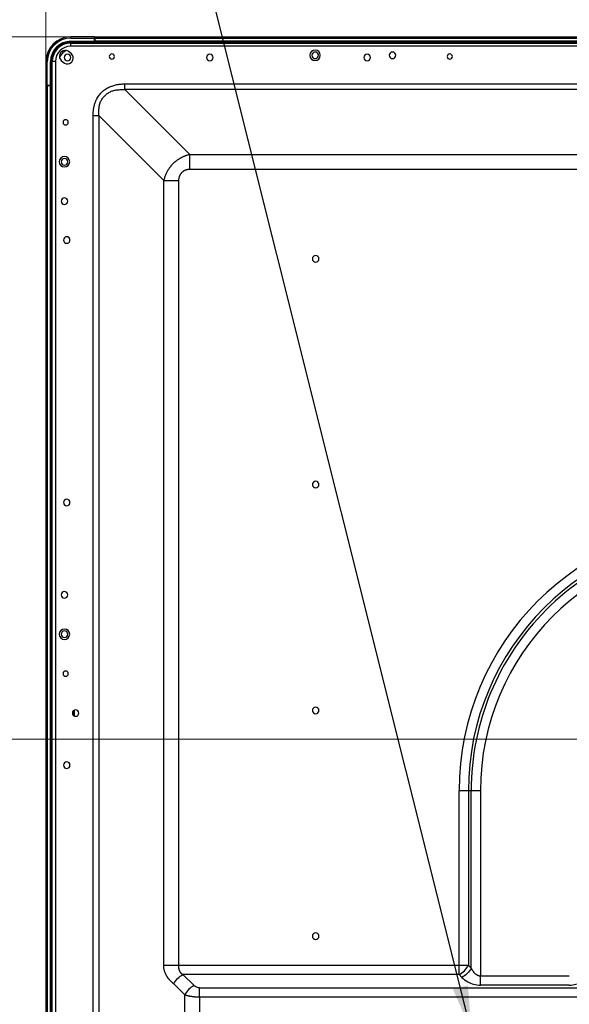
# Model space of a CAD drawing. Header units: millimetres. Extents: x 0 to 1118, y 0 to 864.
# Tile 77 of 256: x 680 to 722, y 462 to 537. Entities that reach past the tile are written whole.
import ezdxf

# ---------------------------------------------------------------- set-up
doc = ezdxf.new("R2010")
doc.units = ezdxf.units.MM
doc.styles.add('SLDTEXTSTYLE5', font='TXT', dxfattribs={"width": 0.75})
doc.dimstyles.new('SLDDIMSTYLE0', dxfattribs={"dimtxt": 4.7625, "dimasz": 3.556, "dimexe": 0, "dimexo": 0.0625, "dimgap": 1.190625, "dimtad": 1, "dimlfac": 5, "dimrnd": 1e-09, "dimzin": 12, "dimdsep": 46, "dimtxsty": 'SLDTEXTSTYLE5', "dimsah": 1, "dimcen": 0.09, "dimadec": 0, "dimazin": 3, "dimtfac": 1, "dimtofl": 0, "dimtmove": 0, "dimatfit": 3, "dimfxl": 1, "dimfrac": 2, "dimtolj": 1, "dimtzin": 12, "dimarcsym": 0})
doc.dimstyles.new('SLDDIMSTYLE4', dxfattribs={"dimtxt": 0.18, "dimasz": 3.556, "dimexe": 0, "dimexo": 0.0625, "dimgap": 0, "dimtad": 0, "dimtih": 1, "dimtoh": 1, "dimdec": 0, "dimrnd": 1e-09, "dimzin": 0, "dimdsep": 46, "dimtxsty": 'Standard', "dimsah": 1, "dimcen": 0.09, "dimadec": 0, "dimazin": 0, "dimtfac": 3.556, "dimtdec": 0, "dimtofl": 0, "dimtmove": 0, "dimatfit": 3, "dimfxl": 1, "dimfrac": 2, "dimtolj": 1, "dimtzin": 0, "dimarcsym": 0})
doc.dimstyles.new('SLDDIMSTYLE5', dxfattribs={"dimtxt": 4.7625, "dimasz": 3.556, "dimexe": 0, "dimexo": 0.0625, "dimgap": 1.190625, "dimtad": 1, "dimlfac": 5, "dimrnd": 1e-09, "dimzin": 4, "dimdsep": 46, "dimtxsty": 'SLDTEXTSTYLE5', "dimsah": 1, "dimcen": 0.09, "dimadec": 0, "dimazin": 1, "dimtfac": 1, "dimtofl": 0, "dimtmove": 0, "dimatfit": 3, "dimfxl": 1, "dimfrac": 2, "dimtolj": 1, "dimtzin": 12, "dimarcsym": 0})

# ---------------------------------------------------------------- blocks, each defined once
blk = doc.blocks.new('_D_16')
at = {"color": 7, "linetype": 'Continuous', "lineweight": 0}
for p, q in [((795.552, 481.954), (663.992, 481.954)), ((664.992, 361.954), (664.992, 481.954)), ((795.552, 361.954), (663.992, 361.954))]:
    blk.add_line(p, q, dxfattribs=at)
at = {"color": 7, "linetype": 'Continuous', "lineweight": 18}
for points in [[(664.992, 481.954), (664.611, 478.398), (665.373, 478.398)], [(664.992, 361.954), (665.373, 365.51), (664.611, 365.51)]]:
    blk.add_solid(points, dxfattribs=at)
at = {"color": 7, "linetype": 'Continuous', "lineweight": 18, "insert": (658.853, 414.892), "char_height": 4.7625, "attachment_point": 1, "rotation": 90, "style": 'SLDTEXTSTYLE5'}
blk.add_mtext('600.00', dxfattribs=at)
blk = doc.blocks.new('_D_17')
at = {"color": 7, "linetype": 'Continuous', "lineweight": 0}
for p, q in [((682.128, 532.752), (682.128, 555.272)), ((796.552, 482.954), (796.552, 555.272)), ((682.128, 554.272), (796.552, 554.272))]:
    blk.add_line(p, q, dxfattribs=at)
at = {"color": 7, "linetype": 'Continuous', "lineweight": 18}
for points in [[(682.128, 554.272), (685.684, 553.891), (685.684, 554.653)], [(796.552, 554.272), (792.996, 554.653), (792.996, 553.891)]]:
    blk.add_solid(points, dxfattribs=at)
at = {"color": 7, "linetype": 'Continuous', "lineweight": 18, "insert": (730.471, 560.411), "char_height": 4.7625, "attachment_point": 1, "style": 'SLDTEXTSTYLE5'}
blk.add_mtext('572.12', dxfattribs=at)
blk = doc.blocks.new('_D_19')
at = {"color": 7, "linetype": 'Continuous', "lineweight": 0}
for p, q in [((684.853, 535.468), (663.992, 535.468)), ((664.992, 535.468), (664.992, 481.954)), ((795.552, 481.954), (663.992, 481.954))]:
    blk.add_line(p, q, dxfattribs=at)
at = {"color": 7, "linetype": 'Continuous', "lineweight": 18}
for points in [[(664.992, 535.468), (664.611, 531.912), (665.373, 531.912)], [(664.992, 481.954), (665.373, 485.51), (664.611, 485.51)]]:
    blk.add_solid(points, dxfattribs=at)
at = {"color": 7, "linetype": 'Continuous', "lineweight": 18, "insert": (658.853, 498.552), "char_height": 4.7625, "attachment_point": 1, "rotation": 90, "style": 'SLDTEXTSTYLE5'}
blk.add_mtext('267.57', dxfattribs=at)

msp = doc.modelspace()

# ---------------------------------------------------------------- linework, layer by layer
at = {"color": 7, "linetype": 'Continuous', "lineweight": 25}
for p, q in [((684.0075, 534.988), (684.0075, 534.748)), ((684.0075, 534.988), (1069.0955, 534.988)), ((684.0275, 535.368), (684.0275, 535.468)), ((685.8275, 535.468), (684.0275, 535.468)), ((684.0275, 535.368), (685.8275, 535.368)), ((684.0275, 535.128), (685.8275, 535.128)), ((684.0275, 535.128), (684.0275, 535.068)), ((684.0275, 535.068), (685.8275, 535.068)), ((685.8275, 535.468), (685.8275, 535.368)), ((685.8275, 535.128), (685.8275, 535.368)), ((685.8275, 535.128), (685.8275, 535.068)), ((685.8275, 534.988), (685.8275, 535.068)), ((685.8275, 535.028), (685.8526, 535.028)), ((685.8526, 535.468), (1067.2526, 535.468)), ((685.8526, 535.468), (685.8526, 535.368)), ((685.8526, 535.368), (1067.2526, 535.368)), ((685.8526, 535.368), (685.8526, 535.128)), ((685.8526, 535.128), (685.8526, 535.068)), ((1067.2526, 535.128), (685.8526, 535.128)), ((1067.2526, 535.068), (685.8526, 535.068)), ((685.8526, 534.988), (685.8526, 535.068)), ((684.0674, 534.165), (683.9259, 534.3064)), ((1069.0955, 534.748), (684.0075, 534.748)), ((682.1275, 533.568), (682.1275, 531.768)), ((682.1275, 533.568), (682.2275, 533.568)), ((682.2275, 531.768), (682.2275, 533.568)), ((682.4675, 531.768), (682.4675, 533.568)), ((682.4675, 533.568), (682.5275, 533.568)), ((682.5275, 531.768), (682.5275, 533.568)), ((682.8475, 533.588), (682.6075, 533.588)), ((682.6075, 323.376), (682.6075, 533.588)), ((683.2891, 533.6696), (683.4306, 533.5282)), ((688.1238, 531.8779), (1064.9793, 531.8779)), ((682.2275, 531.768), (682.1275, 531.768)), ((682.1275, 531.752), (682.1275, 316.152)), ((682.2275, 531.752), (682.1275, 531.752)), ((682.2275, 531.768), (682.4675, 531.768)), ((682.2275, 531.752), (682.2275, 316.152)), ((682.4675, 531.752), (682.2275, 531.752)), ((682.5275, 531.768), (682.4675, 531.768)), ((682.4675, 531.752), (682.5275, 531.752)), ((682.5275, 531.768), (682.6075, 531.768)), ((682.5275, 323.2888), (682.5275, 531.752)), ((682.5275, 531.752), (682.6075, 531.752)), ((682.5675, 531.752), (682.5675, 531.768)), ((693.0794, 526.498), (688.1238, 531.4537)), ((1064.9793, 531.4537), (688.1238, 531.4537)), ((686.1439, 529.4738), (691.0995, 524.5182)), ((693.0794, 526.498), (788.9381, 526.498)), ((788.9379, 525.3667), (693.0794, 525.3667)), ((691.0995, 464.7317), (691.0995, 524.5182)), ((692.2309, 524.5182), (692.2309, 464.7317)), ((684.1905, 484.1058), (684.1905, 483.7981)), ((684.2905, 483.7216), (684.2905, 484.1824)), ((713.6039, 464.7316), (713.6039, 478.0294)), ((714.5252, 478.0294), (714.311, 478.0294)), ((714.311, 478.0294), (714.311, 464.7316)), ((714.5252, 464.5174), (714.5252, 478.0294)), ((715.2323, 478.0294), (715.2323, 463.9316)), ((692.2309, 464.7316), (713.6039, 464.7316)), ((713.6039, 464.0245), (713.6039, 464.7316)), ((713.6039, 464.7316), (714.311, 464.7316)), ((714.5252, 464.5174), (714.311, 464.7316)), ((693.4066, 463.186), (692.5681, 464.0245)), ((713.6039, 464.0245), (692.5681, 464.0245)), ((713.6039, 464.0245), (713.8181, 463.8103)), ((715.2323, 463.9316), (722.0027, 463.9316)), ((691.861, 463.3174), (692.6995, 462.4789)), ((693.8309, 463.0103), (789.9521, 463.0103)), ((722.0027, 463.2245), (715.2323, 463.2245)), ((692.6995, 456.9571), (692.6995, 462.4789)), ((693.8309, 462.3032), (693.8309, 457.1328)), ((789.9521, 462.3032), (693.8309, 462.3032))]:
    msp.add_line(p, q, dxfattribs=at)
at = {"color": 8, "linetype": 'Continuous', "lineweight": 25}
for p, q in [((682.8475, 533.588), (682.8475, 323.5071)), ((682.4675, 323.1903), (682.4675, 531.752)), ((685.7196, 323.5288), (685.7196, 529.4738)), ((686.1439, 529.4738), (686.1439, 323.5288))]:
    msp.add_line(p, q, dxfattribs=at)
at = {"color": 7, "linetype": 'Continuous', "lineweight": 25, "flags": 128}
for points in [[(683.3522, 534.3589), (683.2922, 534.3034), (683.2367, 534.2433)], [(714.311, 478.0294), (714.2383, 478.0294), (714.1595, 478.0294), (714.0753, 478.0294), (713.9866, 478.0294), (713.8942, 478.0294), (713.799, 478.0294), (713.7019, 478.0294), (713.6039, 478.0294)], [(715.2323, 478.0294), (715.1343, 478.0294), (715.0373, 478.0294), (714.9421, 478.0294), (714.8497, 478.0294), (714.7609, 478.0294), (714.6768, 478.0294), (714.598, 478.0294), (714.5252, 478.0294)]]:
    msp.add_lwpolyline(points, dxfattribs=at)
at = {"color": 7, "linetype": 'Continuous', "lineweight": 25}
for centre, radius, start, end in [((684.0275, 533.568), 1.9, 90, 180), ((684.0275, 533.568), 1.8, 90, 180), ((684.0275, 533.568), 1.56, 90, 180), ((684.0275, 533.568), 1.5, 90, 180), ((684.0075, 533.588), 1.4, 90, 180), ((684.0075, 533.588), 1.16, 90, 180), ((683.6075, 533.988), 0.4503, 45, 180), ((684.0275, 533.568), 0.92, 110.746344, 159.253593), ((683.769, 533.8938), 0.25, 0, 180), ((683.749, 533.8466), 0.4503, 0, 45), ((687.1515, 533.965), 0.2, 0, 180), ((694.6075, 533.888), 0.25, 360, 180), ((702.6315, 534.058), 0.4, 0, 180), ((702.6315, 534.058), 0.25, 0, 180), ((706.6075, 533.888), 0.25, 360, 180), ((708.5359, 534.058), 0.25, 0, 180), ((712.8959, 533.965), 0.2, 0, 180), ((683.6075, 533.988), 0.4503, 180, 225), ((683.749, 533.8466), 0.4503, 225, 0), ((683.769, 533.8938), 0.25, 180, 0), ((687.1515, 533.965), 0.2, 180, 0), ((694.6075, 533.888), 0.25, 180, 360), ((702.6315, 534.058), 0.4, 180, 0), ((702.6315, 534.058), 0.25, 180, 0), ((706.6075, 533.888), 0.25, 180, 360), ((708.5359, 534.058), 0.25, 180, 0), ((712.8959, 533.965), 0.2, 180, 0), ((683.6305, 528.952), 0.2, 360, 180), ((683.6305, 528.952), 0.2, 180, 360), ((683.5375, 525.952), 0.4, 0, 180), ((683.5375, 525.952), 0.4, 180, 0), ((683.5375, 525.952), 0.25, 90, 270), ((683.5375, 525.952), 0.25, 270, 90), ((683.5305, 522.952), 0.25, 0, 180), ((683.5305, 522.952), 0.25, 180, 0), ((683.7075, 519.988), 0.25, 0, 180), ((683.7075, 519.988), 0.25, 180, 0), ((702.6769, 518.554), 0.25, 0, 180), ((702.6769, 518.554), 0.25, 180, 0), ((702.6769, 501.354), 0.25, 0, 180), ((702.6769, 501.354), 0.25, 180, 0), ((683.7075, 499.988), 0.25, 0, 180), ((683.7075, 499.988), 0.25, 180, 0), ((734.0181, 478.0294), 20.4142, 90, 180), ((734.0181, 478.0294), 19.7071, 90, 180), ((734.0181, 478.0294), 19.4929, 90, 180.000001), ((734.0181, 478.0294), 18.7858, 90, 180), ((683.5305, 492.952), 0.25, 0, 180), ((683.5305, 492.952), 0.25, 180, 0), ((683.5375, 489.952), 0.4, 0, 180), ((683.5375, 489.952), 0.4, 180, 0), ((683.5375, 489.952), 0.25, 90, 270), ((683.5375, 489.952), 0.25, 270, 90), ((683.6305, 486.952), 0.2, 360, 180), ((683.6305, 486.952), 0.2, 180, 360), ((684.3875, 483.952), 0.25, 360, 180), ((684.3875, 483.952), 0.25, 180, 360), ((702.6769, 484.154), 0.25, 0, 180), ((702.6769, 484.154), 0.25, 180, 0), ((683.7075, 479.988), 0.25, 0, 180), ((683.7075, 479.988), 0.25, 180, 0), ((702.6769, 466.954), 0.25, 0, 180), ((702.6769, 466.954), 0.25, 180, 0), ((712.8514, 465.4842), 1.6422, 297.27379, 332.726207)]:
    msp.add_arc(centre, radius, start, end, dxfattribs=at)
for points, knots in [([(685.7196, 529.4738), (685.7198, 529.5025), (685.7202, 529.5599), (685.7234, 529.646), (685.7288, 529.732), (685.7364, 529.8178), (685.7465, 529.9034), (685.759, 529.9886), (685.774, 530.0735), (685.7916, 530.1578), (685.8119, 530.2415), (685.835, 530.3246), (685.8609, 530.4068), (685.8897, 530.488), (685.9214, 530.5681), (685.9562, 530.647), (685.994, 530.7244), (686.0804, 530.8849), (686.2393, 531.1157), (686.508, 531.3797), (686.7642, 531.55), (686.9767, 531.655), (687.1327, 531.718), (687.2928, 531.7698), (687.4559, 531.8108), (687.6212, 531.8418), (687.788, 531.863), (687.9557, 531.8757), (688.0677, 531.8772), (688.1238, 531.8779)], [0, 0, 0, 0, 0.022393, 0.044788, 0.0671831, 0.0895784, 0.111973, 0.1343671, 0.1567631, 0.1791601, 0.2015576, 0.223957, 0.2463562, 0.2687555, 0.2911558, 0.3135555, 0.3359568, 0.358358, 0.4557146, 0.5530643, 0.6504244, 0.6941288, 0.7378319, 0.7815338, 0.8252323, 0.8689271, 0.9126191, 0.9563116, 1, 1, 1, 1]), ([(688.1238, 531.4537), (688.1238, 531.5092), (688.1238, 531.5758), (688.1238, 531.7209), (688.1238, 531.7994), (688.1238, 531.8779)], [0, 0, 0, 0, 0.5, 0.5, 1, 1, 1, 1]), ([(686.1439, 529.4738), (686.1446, 529.4963), (686.1461, 529.5412), (686.148, 529.6087), (686.15, 529.6761), (686.1523, 529.7435), (686.155, 529.8108), (686.1585, 529.8781), (686.1629, 529.9452), (686.1686, 530.0122), (686.1758, 530.079), (686.1848, 530.1457), (686.1959, 530.2121), (686.2094, 530.2781), (686.2256, 530.3435), (686.2511, 530.4287), (686.2911, 530.5321), (686.3522, 530.6496), (686.4266, 530.7591), (686.5097, 530.8619), (686.5986, 530.9597), (686.6946, 531.0536), (686.7977, 531.1426), (686.9102, 531.2233), (687.0315, 531.2902), (687.1594, 531.3433), (687.2919, 531.3827), (687.4276, 531.411), (687.5653, 531.4305), (687.7044, 531.4427), (687.844, 531.4496), (687.9838, 531.4528), (688.0771, 531.4534), (688.1238, 531.4537)], [0, 0, 0, 0, 0.0206637, 0.0413183, 0.0619713, 0.0826257, 0.1032813, 0.1239366, 0.1445902, 0.1652425, 0.1858971, 0.2065626, 0.227241, 0.2479174, 0.2685861, 0.2892566, 0.3297334, 0.370179, 0.4105978, 0.4510657, 0.4914888, 0.5319154, 0.5742357, 0.6165076, 0.6588167, 0.7011436, 0.743438, 0.7857473, 0.828598, 0.8714517, 0.9143256, 0.9571893, 1, 1, 1, 1]), ([(685.7196, 529.4738), (685.7981, 529.4738), (685.8767, 529.4738), (686.0218, 529.4738), (686.0883, 529.4738), (686.1439, 529.4738)], [0, 0, 0, 0, 0.5, 0.5, 1, 1, 1, 1]), ([(693.0794, 526.498), (693.0568, 526.4926), (693.0117, 526.4818), (692.9444, 526.4633), (692.8775, 526.4431), (692.8109, 526.421), (692.7449, 526.3972), (692.6793, 526.3716), (692.6144, 526.3443), (692.5501, 526.3151), (692.4864, 526.2843), (692.4236, 526.2517), (692.3615, 526.2174), (692.3003, 526.1814), (692.24, 526.1437), (692.1807, 526.1044), (692.1224, 526.0635), (692.0652, 526.021), (692.0091, 525.9769), (691.9543, 525.9313), (691.9006, 525.8842), (691.8483, 525.8357), (691.7973, 525.7857), (691.7478, 525.7344), (691.6997, 525.6817), (691.653, 525.6277), (691.6078, 525.5725), (691.5642, 525.5161), (691.5222, 525.4585), (691.4817, 525.3999), (691.4429, 525.3403), (691.4057, 525.2798), (691.3609, 525.2022), (691.3104, 525.1067), (691.2567, 524.9925), (691.2086, 524.8763), (691.1663, 524.7583), (691.1292, 524.6389), (691.1094, 524.5584), (691.0995, 524.5182)], [0, 0, 0, 0, 0.0239451, 0.0479006, 0.0718649, 0.0958364, 0.1198135, 0.1437947, 0.1677789, 0.1917648, 0.2157513, 0.2397376, 0.2637229, 0.2877064, 0.3116876, 0.3356663, 0.3596421, 0.383615, 0.4075852, 0.4315529, 0.4555185, 0.4794827, 0.5034462, 0.5274101, 0.5513753, 0.5753424, 0.599312, 0.6232843, 0.6472596, 0.6712379, 0.6952189, 0.7192024, 0.7431878, 0.7860141, 0.82884, 0.8716594, 0.9144651, 0.9572484, 1, 1, 1, 1]), ([(693.0794, 525.3667), (693.0794, 525.5761), (693.0794, 525.7855), (693.0794, 526.1725), (693.0794, 526.35), (693.0794, 526.498)], [0, 0, 0, 0, 0.5, 0.5, 1, 1, 1, 1]), ([(693.0794, 525.3667), (693.0642, 525.3663), (693.0336, 525.3655), (692.9875, 525.3616), (692.9412, 525.3557), (692.8949, 525.3474), (692.8488, 525.3367), (692.8031, 525.3237), (692.7583, 525.3082), (692.7143, 525.2902), (692.6716, 525.2699), (692.6303, 525.2472), (692.5905, 525.2221), (692.5524, 525.1949), (692.5161, 525.1654), (692.4817, 525.134), (692.4492, 525.1006), (692.4187, 525.0653), (692.3903, 525.0281), (692.3641, 524.9893), (692.3401, 524.9488), (692.3185, 524.9068), (692.2935, 524.8507), (692.2684, 524.7794), (692.2475, 524.6927), (692.2343, 524.6054), (692.232, 524.547), (692.2309, 524.5182)], [0, 0, 0, 0, 0.03406076, 0.06859466, 0.10349536, 0.13866303, 0.17400691, 0.20944593, 0.24490507, 0.2803229, 0.31565195, 0.35086237, 0.38594142, 0.42089433, 0.45574389, 0.49052694, 0.52529203, 0.56009074, 0.59496806, 0.62995721, 0.66507435, 0.70031811, 0.73566979, 0.80252899, 0.86924806, 0.93529115, 1, 1, 1, 1]), ([(691.0995, 524.5182), (691.2476, 524.5182), (691.4251, 524.5182), (691.8121, 524.5182), (692.0214, 524.5182), (692.2309, 524.5182)], [0, 0, 0, 0, 0.5, 0.5, 1, 1, 1, 1]), ([(691.861, 463.3174), (691.8501, 463.3284), (691.8282, 463.3504), (691.7946, 463.3819), (691.7606, 463.413), (691.7266, 463.444), (691.6926, 463.4752), (691.6588, 463.5068), (691.6253, 463.5391), (691.5923, 463.5721), (691.5597, 463.6061), (691.5277, 463.641), (691.4963, 463.6771), (691.4656, 463.7143), (691.4356, 463.7527), (691.4064, 463.7923), (691.378, 463.8332), (691.3507, 463.8754), (691.3243, 463.9189), (691.2952, 463.9704), (691.2641, 464.0308), (691.232, 464.1007), (691.2028, 464.173), (691.1768, 464.2477), (691.154, 464.3245), (691.1347, 464.4033), (691.1193, 464.4838), (691.1081, 464.5657), (691.1009, 464.6485), (691.1, 464.704), (691.0995, 464.7317)], [0, 0, 0, 0, 0.0304857, 0.0611312, 0.0918753, 0.1226511, 0.1534276, 0.1841927, 0.2149416, 0.2456763, 0.2763939, 0.3070934, 0.3377843, 0.368485, 0.3992037, 0.4299318, 0.4606668, 0.4914141, 0.5221711, 0.5529266, 0.5976336, 0.6423468, 0.6870479, 0.731731, 0.7764247, 0.8211269, 0.8658601, 0.9106562, 0.9554059, 1, 1, 1, 1]), ([(691.0995, 464.7317), (691.1131, 464.7317), (691.1403, 464.7317), (691.1829, 464.7317), (691.2267, 464.7317), (691.2718, 464.7317), (691.3182, 464.7317), (691.3657, 464.7317), (691.4143, 464.7317), (691.4639, 464.7317), (691.5145, 464.7317), (691.566, 464.7317), (691.6184, 464.7317), (691.6716, 464.7317), (691.7255, 464.7317), (691.78, 464.7317), (691.8351, 464.7317), (691.8907, 464.7317), (691.9468, 464.7317), (692.0032, 464.7317), (692.0599, 464.7317), (692.1168, 464.7317), (692.1738, 464.7317), (692.2118, 464.7317), (692.2309, 464.7317)], [0, 0, 0, 0, 0.0454641, 0.090925, 0.1363825, 0.1818366, 0.2272878, 0.2727367, 0.3181843, 0.3636315, 0.4090794, 0.454529, 0.4999811, 0.5454362, 0.5908949, 0.6363569, 0.681822, 0.727289, 0.7727565, 0.8182222, 0.8636834, 0.9091365, 0.9545771, 1, 1, 1, 1]), ([(692.2309, 464.7317), (692.2306, 464.7165), (692.2299, 464.6861), (692.2293, 464.641), (692.2298, 464.5965), (692.232, 464.5527), (692.2363, 464.5097), (692.2431, 464.4675), (692.2522, 464.4262), (692.264, 464.3859), (692.2781, 464.3467), (692.2946, 464.3087), (692.3135, 464.2721), (692.3345, 464.2369), (692.3576, 464.2033), (692.3828, 464.1714), (692.4098, 464.1415), (692.4387, 464.1135), (692.4692, 464.0877), (692.501, 464.0643), (692.5338, 464.043), (692.5568, 464.0306), (692.5681, 464.0245)], [0, 0, 0, 0, 0.051131, 0.1017842, 0.1518746, 0.2014807, 0.2507758, 0.2999385, 0.3491408, 0.398524, 0.4481783, 0.4981615, 0.5484773, 0.5990997, 0.6499588, 0.7009539, 0.7519609, 0.8028113, 0.8533182, 0.9032598, 0.9522814, 1, 1, 1, 1]), ([(714.5252, 464.5174), (714.454, 464.3749), (714.3498, 464.2326), (714.103, 463.9858), (713.9606, 463.8816), (713.8181, 463.8103)], [0, 0, 0, 0, 0.5, 0.5, 1, 1, 1, 1]), ([(714.5252, 464.5174), (714.5363, 464.497), (714.5584, 464.4564), (714.5939, 464.3961), (714.6313, 464.3367), (714.6712, 464.2785), (714.7143, 464.2221), (714.7608, 464.1678), (714.8115, 464.1166), (714.8669, 464.0694), (714.9271, 464.0275), (714.988, 463.9937), (715.0485, 463.9679), (715.1076, 463.9493), (715.1691, 463.9363), (715.2112, 463.9332), (715.2323, 463.9316)], [0, 0, 0, 0, 0.0756641, 0.1509306, 0.2259921, 0.3009957, 0.3760533, 0.4512193, 0.5264958, 0.6018471, 0.6771853, 0.7524004, 0.8138088, 0.8753179, 0.9372302, 1, 1, 1, 1]), ([(691.861, 463.3174), (691.9323, 463.4599), (692.0365, 463.6023), (692.2833, 463.8491), (692.4256, 463.9533), (692.5681, 464.0245)], [0, 0, 0, 0, 0.5, 0.5, 1, 1, 1, 1]), ([(713.8181, 463.8103), (713.9424, 463.6844), (714.2141, 463.4775), (714.7088, 463.2729), (715.0509, 463.2236), (715.2323, 463.2245)], [0, 0, 0, 0, 0.389002, 0.6874855, 1, 1, 1, 1]), ([(715.2323, 463.2245), (715.2323, 463.3171), (715.2323, 463.428), (715.2323, 463.6699), (715.2323, 463.8007), (715.2323, 463.9316)], [0, 0, 0, 0, 0.5, 0.5, 1, 1, 1, 1]), ([(722.0027, 463.2245), (722.1789, 463.2241), (722.5259, 463.2728), (723.0224, 463.4767), (723.2962, 463.6862), (723.417, 463.8103)], [0, 0, 0, 0, 0.3043732, 0.6190786, 1, 1, 1, 1]), ([(693.4066, 463.186), (693.2641, 463.1148), (693.1218, 463.0106), (692.8749, 462.7638), (692.7708, 462.6214), (692.6995, 462.4789)], [0, 0, 0, 0, 0.5, 0.5, 1, 1, 1, 1]), ([(693.8309, 463.0103), (693.7776, 463.0105), (693.6717, 463.0259), (693.5237, 463.088), (693.4421, 463.1504), (693.4066, 463.186)], [0, 0, 0, 0, 0.3071524, 0.6315478, 1, 1, 1, 1]), ([(693.8309, 462.3032), (693.8309, 462.4341), (693.8309, 462.565), (693.8309, 462.8068), (693.8309, 462.9178), (693.8309, 463.0103)], [0, 0, 0, 0, 0.5, 0.5, 1, 1, 1, 1]), ([(693.8309, 462.3032), (693.8125, 462.3034), (693.7757, 462.3037), (693.7205, 462.305), (693.6654, 462.3068), (693.6105, 462.3093), (693.5559, 462.3125), (693.5015, 462.3163), (693.4477, 462.3208), (693.3945, 462.3261), (693.3418, 462.332), (693.2898, 462.3386), (693.2385, 462.3459), (693.1879, 462.3538), (693.1383, 462.3623), (693.0895, 462.3714), (693.0417, 462.3811), (692.9949, 462.3914), (692.9491, 462.4023), (692.9045, 462.4137), (692.8609, 462.4257), (692.8186, 462.4382), (692.7776, 462.4513), (692.7377, 462.4648), (692.7122, 462.4742), (692.6995, 462.4789)], [0, 0, 0, 0, 0.0433615, 0.0867749, 0.1302445, 0.1737639, 0.2173159, 0.2608725, 0.3043956, 0.3478786, 0.3913519, 0.4348337, 0.4783267, 0.5218183, 0.5652841, 0.6087287, 0.6521741, 0.6956322, 0.7391046, 0.7825826, 0.8260582, 0.869538, 0.9130248, 0.9565153, 1, 1, 1, 1])]:
    msp.add_open_spline(points, degree=3, knots=knots, dxfattribs=at)

# ---------------------------------------------------------------- dimensions: what is measured, and where the dimension line sits
at = {"color": 7, "linetype": 'Continuous', "lineweight": 18}
dim = msp.add_linear_dim(base=(796.5515, 554.2722), p1=(682.1275, 531.752), p2=(796.5515, 481.9543), dimstyle='SLDDIMSTYLE0', dxfattribs=at)
dim.commit()
dim.dimension.update_dxf_attribs({"geometry": '_D_17', "text_midpoint": (740.1454, 554.2722), "dimtype": 160})
for p1, dimstyle, picture, middle in [((685.8526, 535.468), 'SLDDIMSTYLE0', '_D_19', (664.9922, 508.2269)), ((796.5515, 361.9543), 'SLDDIMSTYLE5', '_D_16', (664.9922, 424.5665))]:
    dim = msp.add_linear_dim(base=(664.9922, 481.9543), p1=p1, p2=(796.5515, 481.9543), angle=90, dimstyle=dimstyle, dxfattribs=at)
    dim.commit()
    dim.dimension.update_dxf_attribs({"geometry": picture, "text_midpoint": middle, "dimtype": 160})

# ---------------------------------------------------------------- leaders
at = {"color": 7, "linetype": 'Continuous', "lineweight": 0}
msp.add_leader([(714.5703, 459.605), (688.573, 563.4283)], dimstyle='SLDDIMSTYLE4', dxfattribs=at)

doc.saveas('drawing.dxf')
